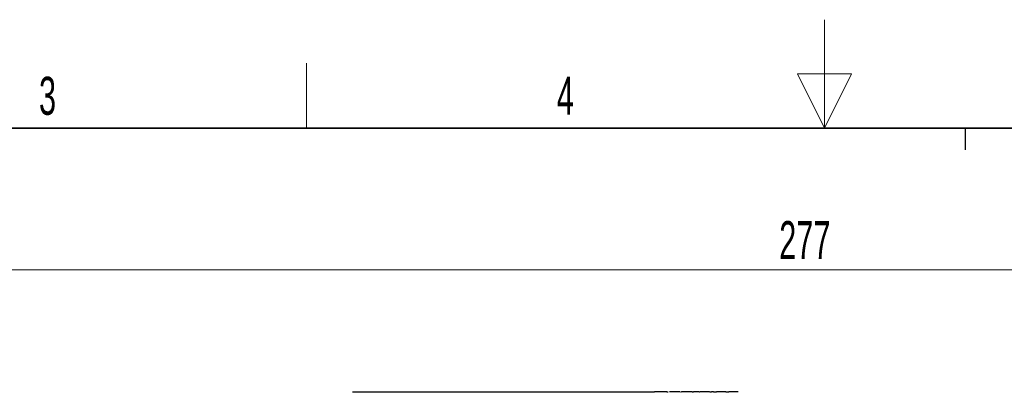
# Paper-space layout 'Blatt5' of a CAD drawing. Header units: millimetres. Extents: x 5 to 418, y 2 to 292.
# Tile 31 of 37: x 143 to 234, y 258 to 292. Entities that reach past the tile are written whole.
import ezdxf

# ---------------------------------------------------------------- set-up
doc = ezdxf.new("R2010")
doc.units = ezdxf.units.MM
doc.layers.add('SLD-0', color=7, linetype='Continuous')
doc.styles.add('SLDTEXTSTYLE0', font='TXT', dxfattribs={"width": 0.605})
doc.dimstyles.new('SLDDIMSTYLE6', dxfattribs={"dimtxt": 3.5, "dimasz": 3.302, "dimexe": 0, "dimexo": 0.0625, "dimgap": 0.875, "dimtad": 1, "dimlfac": 1.5, "dimrnd": 1e-09, "dimzin": 12, "dimdsep": 46, "dimtxsty": 'SLDTEXTSTYLE0', "dimsah": 1, "dimcen": 0.09, "dimadec": 0, "dimazin": 3, "dimtfac": 1, "dimtofl": 0, "dimtmove": 0, "dimatfit": 3, "dimfxl": 1, "dimfrac": 2, "dimtolj": 1, "dimtzin": 12, "dimarcsym": 0})

# ---------------------------------------------------------------- blocks, each defined once
blk = doc.blocks.new('_D_32')
at = {"layer": 'SLD-0', "color": 7}
for p, q in [((124.49, 136.246), (124.499, 270.445)), ((309.156, 136.233), (309.166, 270.432)), ((309.166, 269.432), (124.499, 269.445))]:
    blk.add_line(p, q, dxfattribs=at)
for points in [[(124.499, 269.445), (127.801, 268.937), (127.801, 269.953)], [(309.166, 269.432), (305.864, 269.941), (305.864, 268.925)]]:
    blk.add_solid(points, dxfattribs=at)
at = {"layer": 'SLD-0', "color": 7, "insert": (212.822, 273.951), "char_height": 3.5, "attachment_point": 1, "rotation": 359.99597, "style": 'SLDTEXTSTYLE0'}
blk.add_mtext('277', dxfattribs=at)

psp = doc.layouts.new('Blatt5')

# ---------------------------------------------------------------- linework, layer by layer
at = {"color": 7, "linetype": 'Continuous', "lineweight": 25}
for p, q in [((173.4901, 258.2122), (174.1568, 258.2122)), ((174.1568, 258.2122), (201.326, 258.2122)), ((201.5328, 258.2122), (201.326, 258.2122)), ((202.2474, 258.2122), (201.5328, 258.2122)), ((202.4542, 258.2122), (202.2474, 258.2122)), ((202.4542, 258.2122), (202.582, 258.2122)), ((203.7148, 258.2122), (203.7891, 258.2122)), ((204.8046, 258.2122), (204.6166, 258.2122)), ((204.8046, 258.2122), (204.9174, 258.2122)), ((205.0491, 258.2122), (204.9174, 258.2122)), ((205.4349, 258.2122), (205.4733, 258.2122)), ((206.4273, 258.2122), (206.591, 258.2122)), ((206.779, 258.2122), (206.591, 258.2122)), ((206.779, 258.2122), (207.0422, 258.2122)), ((207.2303, 258.2122), (207.0422, 258.2122)), ((207.9072, 258.2122), (207.7192, 258.2122)), ((207.9072, 258.2122), (208.1568, 258.2122)), ((208.1568, 258.2122), (208.1737, 258.2122)), ((208.3617, 258.2122), (208.1737, 258.2122)), ((208.4695, 258.2122), (208.3617, 258.2122)), ((208.8156, 258.2122), (208.4695, 258.2122)), ((209.0354, 258.2122), (208.8156, 258.2122))]:
    psp.add_line(p, q, dxfattribs=at)
for points, knots in [([(203.204, 258.2122), (203.1247, 258.2122), (202.9665, 258.2122), (202.7895, 258.2122), (202.7084, 258.2122), (202.7019, 258.2122), (202.6986, 258.2122)], [0, 0, 0, 0, 0.2799521, 0.5586609, 0.7789943, 1, 1, 1, 1]), ([(203.6705, 258.2122), (203.6494, 258.2122), (203.6072, 258.2122), (203.4431, 258.2122), (203.2946, 258.2122), (203.204, 258.2122)], [0, 0, 0, 0, 0.2806132, 0.5608329, 1, 1, 1, 1]), ([(204.1777, 258.2122), (204.1286, 258.2122), (204.0308, 258.2122), (203.909, 258.2122), (203.8369, 258.2122), (203.8302, 258.2122), (203.8268, 258.2122)], [0, 0, 0, 0, 0.2808155, 0.5596902, 0.7796958, 1, 1, 1, 1]), ([(204.5602, 258.2122), (204.496, 258.2122), (204.3814, 258.2122), (204.2399, 258.2122), (204.1777, 258.2122)], [0, 0, 0, 0, 0.5599714, 1, 1, 1, 1]), ([(204.6166, 258.2122), (204.6017, 258.2122), (204.575, 258.2122), (204.5647, 258.2122), (204.5602, 258.2122)], [0, 0, 0, 0, 0.5596973, 1, 1, 1, 1]), ([(205.2926, 258.2122), (205.2631, 258.2122), (205.2041, 258.2122), (205.1193, 258.2122), (205.0382, 258.2122), (205.0446, 258.2122), (205.0491, 258.2122)], [0, 0, 0, 0, 0.18743274, 0.37382111, 0.5594622, 1, 1, 1, 1]), ([(205.4251, 258.2122), (205.4006, 258.2122), (205.3568, 258.2122), (205.3123, 258.2122), (205.2926, 258.2122)], [0, 0, 0, 0, 0.5600783, 1, 1, 1, 1]), ([(205.9643, 258.2122), (205.9048, 258.2122), (205.7865, 258.2122), (205.6346, 258.2122), (205.5497, 258.2122), (205.5294, 258.2122), (205.5192, 258.2122)], [0, 0, 0, 0, 0.2807392, 0.5592969, 0.7793109, 1, 1, 1, 1]), ([(206.3841, 258.2122), (206.3751, 258.2122), (206.3569, 258.2122), (206.1996, 258.2122), (206.0535, 258.2122), (205.9643, 258.2122)], [0, 0, 0, 0, 0.279926, 0.5600378, 1, 1, 1, 1]), ([(207.5044, 258.2122), (207.4729, 258.2122), (207.4101, 258.2122), (207.3249, 258.2122), (207.235, 258.2122), (207.2322, 258.2122), (207.2303, 258.2122)], [0, 0, 0, 0, 0.1872728, 0.3743615, 0.56054, 1, 1, 1, 1]), ([(207.7192, 258.2122), (207.7189, 258.2122), (207.7183, 258.2122), (207.6798, 258.2122), (207.5939, 258.2122), (207.5343, 258.2122), (207.5044, 258.2122)], [0, 0, 0, 0, 0.2816799, 0.5597852, 0.7795872, 1, 1, 1, 1])]:
    psp.add_open_spline(points, degree=3, knots=knots, dxfattribs=at)
at = {"layer": 'SLD-0', "lineweight": 18}
for p, q in [((217, 292.5), (217, 282.5)), ((169.25, 282.5), (169.25, 288.5)), ((219.5, 287.5), (214.5, 287.5)), ((214.5, 287.5), (217, 282.5)), ((217, 282.5), (219.5, 287.5))]:
    psp.add_line(p, q, dxfattribs=at)
at = {"layer": 'SLD-0', "lineweight": 35}
psp.add_line((408, 282.5), (26, 282.5), dxfattribs=at)
at = {"layer": 'SLD-0'}
psp.add_line((230, 280.5), (230, 282.5), dxfattribs=at)
psp.add_line((230, 280.5), (230, 282.5), dxfattribs=at)

# ---------------------------------------------------------------- texts
at = {"layer": 'SLD-0', "char_height": 3.5, "attachment_point": 2, "style": 'SLDTEXTSTYLE0'}
for s, insert in [('3', (145.3527, 287.243)), ('4', (193.1027, 287.243))]:
    psp.add_mtext(s, dxfattribs=dict(at, insert=insert))

# ---------------------------------------------------------------- dimensions: what is measured, and where the dimension line sits
at = {"layer": 'SLD-0', "color": 7}
dim = psp.add_linear_dim(base=(124.4993, 269.4453), p1=(309.1564, 136.2334), p2=(124.4899, 136.2464), angle=359.995972, dimstyle='SLDDIMSTYLE6', dxfattribs=at)
dim.commit()
dim.dimension.update_dxf_attribs({"geometry": '_D_32', "text_midpoint": (216.8325, 269.4388), "dimtype": 160})

doc.saveas('drawing.dxf')
